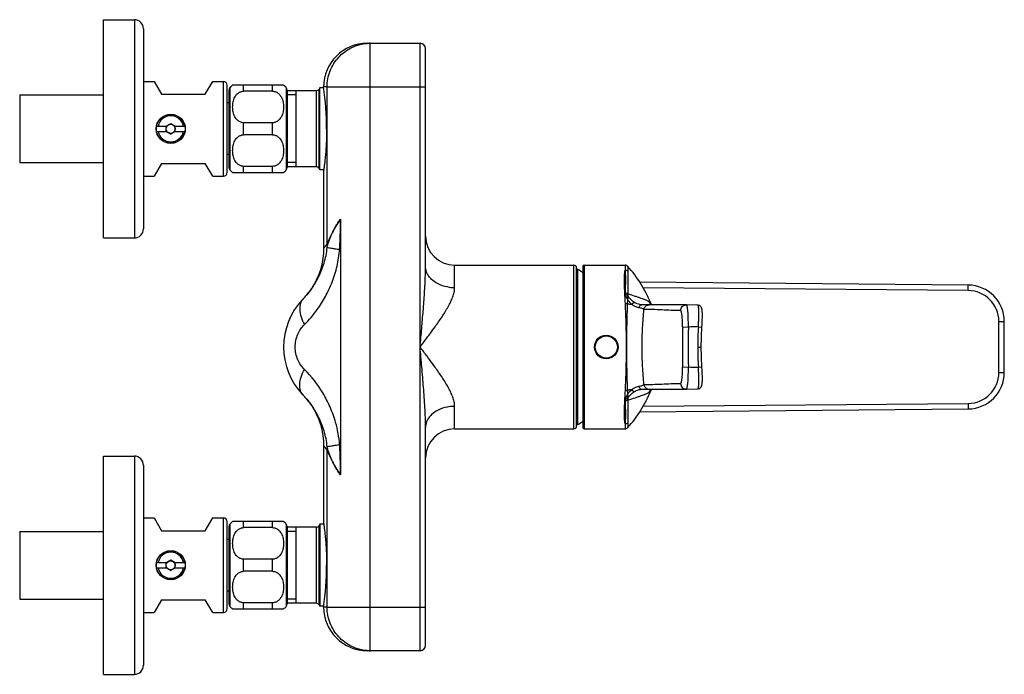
# Model space of a CAD drawing. Header units: millimetres. Extents: x -97 to 452, y -68 to 315.
# Tile 15 of 16: x 182 to 452, y -68 to 112. Entities that reach past the tile are written whole.
import ezdxf

# ---------------------------------------------------------------- set-up
doc = ezdxf.new("R2010")
doc.units = ezdxf.units.MM
doc.header["$LTSCALE"] = 23.1
doc.layers.get('0').update_dxf_attribs({"linetype": 'CONTINUOUS'})
doc.layers.add('ACHSEN', color=7, linetype='CONTINUOUS')
doc.layers.add('FLAECHEN', color=7, linetype='CONTINUOUS')

msp = doc.modelspace()

# ---------------------------------------------------------------- linework, layer by layer
at = {"color": 7, "linetype": 'CONTINUOUS'}
for p, q in [((204.58, 111.96), (213.08, 111.96)), ((215.58, 109.46), (215.58, 54.46)), ((277.08, 105.46), (291.58, 105.46)), ((293.08, 44.08), (293.08, 103.96)), ((215.58, 94.96), (218.56, 94.96)), ((218.56, 94.96), (220.58, 91.46)), ((232.58, 91.46), (234.6, 94.96)), ((234.6, 94.96), (237.58, 94.96)), ((238.58, 69.96), (238.58, 93.96)), ((239.08, 92.61), (239.08, 71.32)), ((254.08, 93.96), (240.08, 93.96)), ((251.08, 92.29), (243.08, 92.29)), ((255.08, 92.61), (255.08, 71.32)), ((257.58, 71.49), (257.58, 92.44)), ((181.58, 91.28), (181.58, 72.65)), ((220.58, 91.46), (232.58, 91.46)), ((239.08, 89.06), (238.58, 89.06)), ((219.2, 82.71), (221.88, 82.71)), ((219.2, 81.21), (221.88, 81.21)), ((221.83, 82.69), (223.08, 83.41)), ((221.83, 81.24), (221.83, 82.69)), ((221.83, 81.24), (223.08, 80.52)), ((223.08, 83.41), (224.33, 82.69)), ((224.33, 81.24), (223.08, 80.52)), ((224.28, 82.71), (226.96, 82.71)), ((224.28, 81.21), (226.96, 81.21)), ((224.33, 81.24), (224.33, 82.69)), ((251.08, 83.63), (243.08, 83.63)), ((251.08, 80.29), (243.08, 80.29)), ((239.08, 74.86), (238.58, 74.86)), ((220.58, 72.46), (218.56, 68.96)), ((220.58, 72.46), (232.58, 72.46)), ((234.6, 68.96), (232.58, 72.46)), ((251.08, 71.63), (243.08, 71.63)), ((215.58, 68.96), (218.56, 68.96)), ((234.6, 68.96), (237.58, 68.96)), ((240.08, 69.96), (254.08, 69.96)), ((204.58, 51.96), (213.08, 51.96)), ((334.58, 0.26), (334.58, 43.66)), ((336.33, 44.16), (336.33, -0.24)), ((442.17, 38.99), (351.95, 39.78)), ((260.48, 36.35), (259.44, 35.19)), ((259.46, 35.21), (259.6, 35.36)), ((352.84, 33.57), (352.51, 33.58)), ((352.51, 33.58), (352.51, 33.58)), ((353.6, 33.56), (352.84, 33.57)), ((354.16, 33.55), (353.6, 33.56)), ((354.56, 33.55), (354.49, 33.55)), ((354.56, 33.55), (354.59, 33.55)), ((354.95, 34), (354.95, 34)), ((364.72, 33.54), (364.74, 33.54)), ((364.74, 33.54), (364.73, 33.54)), ((367.87, 33.48), (364.74, 33.54)), ((367.87, 33.48), (367.87, 33.48)), ((452.08, 14.94), (452.08, 28.99)), ((259.6, 8.57), (259.46, 8.72)), ((352.51, 10.35), (352.53, 10.35)), ((352.53, 10.35), (353.24, 10.36)), ((354.49, 10.38), (354.56, 10.38)), ((354.56, 10.38), (354.59, 10.38)), ((354.95, 9.93), (354.95, 9.93)), ((364.72, 10.39), (364.74, 10.39)), ((364.74, 10.39), (367.87, 10.45)), ((367.87, 10.45), (367.87, 10.45)), ((351.95, 4.15), (442.17, 4.94)), ((293.08, -60.04), (293.08, -0.15)), ((204.58, -8.04), (213.08, -8.04)), ((215.58, -10.54), (215.58, -65.54)), ((215.58, -25.04), (218.56, -25.04)), ((218.56, -25.04), (220.58, -28.54)), ((232.58, -28.54), (234.6, -25.04)), ((234.6, -25.04), (237.58, -25.04)), ((238.58, -50.04), (238.58, -26.04)), ((254.08, -26.04), (240.08, -26.04)), ((181.58, -28.72), (181.58, -47.35)), ((220.58, -28.54), (232.58, -28.54)), ((239.08, -27.39), (239.08, -48.68)), ((251.08, -27.71), (243.08, -27.71)), ((255.08, -27.39), (255.08, -48.68)), ((257.58, -48.51), (257.58, -27.56)), ((239.08, -30.94), (238.58, -30.94)), ((219.2, -37.29), (221.88, -37.29)), ((221.83, -37.31), (223.08, -36.59)), ((221.83, -38.76), (221.83, -37.31)), ((223.08, -36.59), (224.33, -37.31)), ((224.28, -37.29), (226.96, -37.29)), ((224.33, -38.76), (224.33, -37.31)), ((251.08, -36.37), (243.08, -36.37)), ((219.2, -38.79), (221.88, -38.79)), ((221.83, -38.76), (223.08, -39.48)), ((224.33, -38.76), (223.08, -39.48)), ((224.28, -38.79), (226.96, -38.79)), ((251.08, -39.71), (243.08, -39.71)), ((239.08, -45.14), (238.58, -45.14)), ((220.58, -47.54), (218.56, -51.04)), ((220.58, -47.54), (232.58, -47.54)), ((234.6, -51.04), (232.58, -47.54)), ((251.08, -48.37), (243.08, -48.37)), ((215.58, -51.04), (218.56, -51.04)), ((234.6, -51.04), (237.58, -51.04)), ((240.08, -50.04), (254.08, -50.04)), ((291.58, -61.54), (277.08, -61.54)), ((204.58, -68.04), (213.08, -68.04))]:
    msp.add_line(p, q, dxfattribs=at)
at = {"color": 9, "linetype": 'CONTINUOUS'}
for p, q in [((213.08, 111.96), (213.08, 51.96)), ((277.9, -61.54), (277.9, 105.46)), ((291.58, -61.54), (291.58, 105.46)), ((237.58, 68.96), (237.58, 94.96)), ((239.33, 93.27), (239.33, 70.66)), ((243.08, 92.29), (243.08, 93.96)), ((251.08, 92.29), (251.08, 93.96)), ((254.83, 93.27), (254.83, 70.66)), ((263.12, 71.49), (263.12, 92.44)), ((263.81, 71.09), (263.81, 92.84)), ((266.04, 50.3), (266.04, 93.46)), ((266.04, 93.46), (293.08, 93.46)), ((243.08, 80.29), (243.08, 83.63)), ((251.08, 80.29), (251.08, 83.63)), ((243.08, 69.96), (243.08, 71.63)), ((251.08, 69.96), (251.08, 71.63)), ((269.71, 57.07), (269.71, -13.14)), ((301.08, 38.28), (301.08, 44.46)), ((333.78, -0.54), (333.78, 44.46)), ((334.88, 0.64), (334.88, 43.29)), ((336.63, 44.46), (336.63, -0.54)), ((347.89, 44.46), (347.89, 43.1)), ((348.63, 44.13), (348.63, 42.79)), ((442.16, 37.49), (352.87, 38.27)), ((442.16, 37.49), (442.17, 38.99)), ((348.59, 33.84), (348.63, 34.94)), ((354.95, 34.01), (354.95, 34)), ((354.95, 34.01), (354.95, 34)), ((363.67, 27.47), (365.29, 27.46)), ((368.04, 27.47), (369.01, 27.4)), ((450.58, 28.99), (452.08, 28.99)), ((450.58, 14.94), (450.58, 28.99)), ((294.24, 25.5), (294.34, 25.64)), ((367.86, 21.96), (368.83, 21.96)), ((294.29, 18.36), (294.24, 18.43)), ((363.67, 16.45), (365.29, 16.47)), ((368.04, 16.46), (369.01, 16.53)), ((450.58, 14.94), (452.08, 14.94)), ((348.63, 8.99), (348.59, 10.09)), ((354.95, 9.92), (354.95, 9.93)), ((354.95, 9.92), (354.95, 9.93)), ((301.08, -0.54), (301.08, 5.65)), ((352.87, 5.66), (442.16, 6.44)), ((442.16, 6.44), (442.17, 4.94)), ((347.89, 0.82), (347.89, -0.54)), ((348.63, 1.13), (348.63, -0.21)), ((213.08, -8.04), (213.08, -68.04)), ((266.04, -49.54), (266.04, -6.37)), ((237.58, -51.04), (237.58, -25.04)), ((239.33, -26.73), (239.33, -49.34)), ((243.08, -27.71), (243.08, -26.04)), ((251.08, -27.71), (251.08, -26.04)), ((254.83, -26.73), (254.83, -49.34)), ((263.12, -48.51), (263.12, -27.56)), ((263.81, -48.91), (263.81, -27.16)), ((243.08, -39.71), (243.08, -36.37)), ((251.08, -39.71), (251.08, -36.37)), ((243.08, -50.04), (243.08, -48.37)), ((251.08, -50.04), (251.08, -48.37)), ((266.04, -49.54), (293.08, -49.54))]:
    msp.add_line(p, q, dxfattribs=at)
at = {"color": 2, "linetype": 'CONTINUOUS'}
for p, q in [((181.58, 91.28), (204.58, 91.28)), ((257.58, 91.28), (255.08, 91.28)), ((181.58, 72.65), (204.58, 72.65)), ((257.58, 72.65), (255.08, 72.65)), ((181.58, -28.72), (204.58, -28.72)), ((257.58, -28.72), (255.08, -28.72)), ((181.58, -47.35), (204.58, -47.35)), ((257.58, -47.35), (255.08, -47.35))]:
    msp.add_line(p, q, dxfattribs=at)
at = {"color": 7, "linetype": 'CONTINUOUS'}
for points in [[(265.08, 49.11), (265.04, 47.86), (264.88, 46.29), (264.6, 44.74), (264.2, 43.22), (263.67, 41.74), (263.04, 40.3), (262.29, 38.92), (261.43, 37.6), (260.48, 36.35)], [(354.49, 33.55), (354.35, 33.55), (354.16, 33.55)], [(364.72, 33.54), (363.24, 33.54), (361.61, 33.54), (359.88, 33.55), (358.11, 33.55), (356.35, 33.55), (354.56, 33.55)], [(355.51, 33.55), (355.4, 33.59), (355.23, 33.68), (355.09, 33.79), (354.98, 33.93), (354.95, 34)], [(369.01, 27.4), (369.03, 27.64), (369.05, 28.05), (369.07, 28.44), (369.09, 28.82), (369.11, 29.19), (369.12, 29.54), (369.13, 29.87), (369.13, 30.19), (369.14, 30.49), (369.14, 30.77), (369.13, 31.03), (369.13, 31.27), (369.12, 31.49), (369.1, 31.7), (369.09, 31.88), (369.07, 32.06), (369.04, 32.22), (369.01, 32.37), (368.98, 32.52), (368.93, 32.66), (368.87, 32.81), (368.79, 32.95), (368.69, 33.09), (368.55, 33.23), (368.39, 33.34), (368.21, 33.42), (368.02, 33.47), (367.87, 33.48)], [(368.83, 21.96), (368.83, 22.74), (368.85, 23.71), (368.88, 24.67), (368.91, 25.64), (368.96, 26.61), (369.01, 27.4)], [(369.01, 16.53), (368.96, 17.3), (368.91, 18.27), (368.88, 19.24), (368.85, 20.21), (368.84, 21.17), (368.83, 21.96)], [(367.87, 10.45), (368.02, 10.46), (368.21, 10.51), (368.39, 10.59), (368.55, 10.7), (368.68, 10.83), (368.79, 10.98), (368.87, 11.12), (368.93, 11.27), (368.98, 11.41), (369.01, 11.55), (369.04, 11.7), (369.07, 11.87), (369.09, 12.04), (369.1, 12.23), (369.12, 12.43), (369.13, 12.66), (369.13, 12.9), (369.14, 13.16), (369.14, 13.43), (369.13, 13.73), (369.13, 14.05), (369.12, 14.38), (369.11, 14.73), (369.09, 15.1), (369.07, 15.48), (369.05, 15.87), (369.03, 16.27), (369.01, 16.53)], [(259.46, 8.72), (260.48, 7.58), (261.44, 6.33), (262.29, 5.01), (263.04, 3.63), (263.67, 2.19), (264.2, 0.7), (264.6, -0.82), (264.88, -2.36), (265.04, -3.93), (265.08, -5.18)], [(353.24, 10.36), (353.9, 10.37), (354.15, 10.38), (354.35, 10.38), (354.49, 10.38)], [(354.56, 10.38), (356.34, 10.38), (358.11, 10.38), (359.88, 10.38)], [(354.95, 9.93), (354.98, 10), (355.09, 10.14), (355.23, 10.25), (355.39, 10.34), (355.51, 10.38)], [(359.88, 10.38), (363.24, 10.39), (364.72, 10.39)]]:
    msp.add_lwpolyline(points, dxfattribs=at)
for centre, radius in [((223.08, 81.96), 4), ((223.08, 81.96), 3.95), ((223.08, 81.96), 1.25), ((342.73, 21.96), 3.15), ((223.08, -38.04), 4), ((223.08, -38.04), 3.95), ((223.08, -38.04), 1.25)]:
    msp.add_circle(centre, radius, dxfattribs=at)
at = {"color": 9, "linetype": 'CONTINUOUS'}
msp.add_circle((342.73, 21.96), 3.06, dxfattribs=at)
at = {"color": 7, "linetype": 'CONTINUOUS'}
for centre, radius, start, end in [((213.08, 109.46), 2.5, 0, 90), ((277.08, 93.46), 12, 90, 180), ((291.58, 103.96), 1.5, 0, 90), ((237.58, 93.96), 1, 0, 90), ((240.08, 92.61), 1, 138.5904, 180), ((243.08, 89.96), 5, 126.8699, 138.5904), ((251.08, 89.96), 5, 41.4096, 53.1301), ((254.08, 92.61), 1, 0, 41.4096), ((263.12, 93.24), 0.8, 270, 330), ((240.08, 71.32), 1, 180, 221.4096), ((243.08, 73.96), 5, 221.4096, 233.1301), ((251.08, 73.96), 5, 306.8699, 318.5904), ((254.08, 71.32), 1, 318.5904, 360), ((263.12, 70.69), 0.8, 30, 90), ((237.58, 69.96), 1, 270, 360), ((213.08, 54.46), 2.5, 270, 360), ((301.08, 52.46), 8, 180, 270), ((333.78, 43.66), 0.8, 0, 90), ((334.78, 43.12), 0.2, 59.7054, 180), ((336.63, 44.16), 0.3, 90, 180), ((347.89, 43.46), 1, 42.0437, 90), ((442.08, 28.99), 10, 0, 89.5), ((273.08, 21.96), 19, 135.8132, 224.1868), ((442.08, 14.94), 10, 270.5, 360), ((333.78, 0.26), 0.8, 270, 360), ((334.78, 0.81), 0.2, 180, 300.2946), ((301.08, -8.54), 8, 90, 180), ((336.63, -0.24), 0.3, 180, 270), ((347.89, 0.46), 1, 270, 317.9563), ((213.08, -10.54), 2.5, 0, 90), ((237.58, -26.04), 1, 0, 90), ((240.08, -27.39), 1, 138.5904, 180), ((243.08, -30.04), 5, 126.8699, 138.5904), ((251.08, -30.04), 5, 41.4096, 53.1301), ((254.08, -27.39), 1, 0, 41.4096), ((263.12, -26.76), 0.8, 270, 330), ((240.08, -48.68), 1, 180, 221.4096), ((254.08, -48.68), 1, 318.5904, 360), ((263.12, -49.31), 0.8, 30, 90), ((237.58, -50.04), 1, 270, 360), ((243.08, -46.04), 5, 221.4096, 233.1301), ((251.08, -46.04), 5, 306.8699, 318.5904), ((277.08, -49.54), 12, 180, 270), ((291.58, -60.04), 1.5, 270, 360), ((213.08, -65.54), 2.5, 270, 360)]:
    msp.add_arc(centre, radius, start, end, dxfattribs=at)
at = {"color": 9, "linetype": 'CONTINUOUS'}
for centre, radius, start, end in [((277.9, 93.73), 11.73, 93.0656, 93.9923), ((277.9, 93.78), 11.69, 90.0022, 93.0671), ((223.08, 81.96), 3.58, 12.1005, 167.8995), ((223.08, 81.96), 3.58, 192.1005, 347.8995), ((246.24, 49.85), 19.81, 358.5297, 1.2925), ((301.08, 49.26), 10.97, 262.6729, 270.0035), ((261.48, 33.25), 2.82, 135.8129, 136.293), ((349.77, 36.78), 1.85, 178.5842, 193.6165), ((350.49, 36.47), 1.86, 175.9875, 187.8325), ((442.08, 28.99), 8.5, 0, 89.5), ((348.2, 28.26), 5.59, 85.9673, 92.2245), ((350.04, 41.1), 7.4, 258.69, 267.2396), ((352.52, 32.92), 0.657, 89.0801, 100.9167), ((352.58, 36.75), 3.17, 267.2978, 268.6927), ((355.92, 35.15), 1.66, 201.5517, 235.6242), ((355.94, 35.18), 1.7, 235.5778, 254.4546), ((167.29, 119.63), 158.04, 323.5056, 324.3374), ((951, 21.96), 587.36, 179.46252, 180.53748), ((979.05, 21.96), 613.79, 179.48714, 180.51287), ((368.4, -630.69), 658.16, 90.03093, 90.27072), ((451.26, 21.96), 83.4, 176.2163, 179.9985), ((63.68, 196.44), 287.01, 323.0596, 323.445), ((-280.33, 455.26), 717.51, 322.85156, 323.05036), ((451.26, 21.97), 83.4, 180.0015, 183.7837), ((176.85, -68.73), 146.21, 35.627, 36.5572), ((368.4, 674.77), 658.31, 269.72934, 269.96907), ((442.08, 14.94), 8.5, 270.5, 360), ((261.48, 10.68), 2.82, 223.7078, 224.1868), ((348.2, 15.67), 5.59, 267.7781, 274.0312), ((350.04, 2.83), 7.4, 92.7595, 101.31), ((352.52, 11.01), 0.657, 259.0851, 270.9161), ((355.92, 8.78), 1.66, 124.3759, 158.4485), ((355.94, 8.75), 1.7, 105.5477, 124.4223), ((301.08, -5.33), 10.97, 89.9966, 97.3272), ((349.77, 7.15), 1.86, 166.3613, 181.4), ((350.48, 7.46), 1.85, 172.119, 184.0308), ((246.24, -5.92), 19.81, 358.7075, 1.4702), ((223.08, -38.04), 3.58, 12.1005, 167.8995), ((223.08, -38.04), 3.58, 192.1005, 347.8995), ((277.9, -49.8), 11.73, 266.0077, 266.9344), ((277.9, -49.85), 11.69, 266.9329, 269.9978)]:
    msp.add_arc(centre, radius, start, end, dxfattribs=at)
for points, knots in [([(266.04, 93.46), (266.04, 94.21), (266.18, 95.72), (266.8, 97.89), (267.81, 99.91), (269.18, 101.7), (270.85, 103.2), (272.77, 104.36), (274.87, 105.14), (276.34, 105.38), (277.08, 105.44)], [0, 0, 0, 0, 0.125697, 0.251299, 0.376704, 0.501858, 0.62673, 0.751337, 0.875711, 1, 1, 1, 1]), ([(266.04, 49.34), (266.1, 49.65), (266.26, 50.28), (266.68, 51.54), (267.37, 53.18), (268.21, 54.81), (269.02, 56.11), (269.48, 56.75), (269.72, 57.07)], [0, 0, 0, 0, 0.110664, 0.222901, 0.465672, 0.726904, 0.862199, 1, 1, 1, 1]), ([(269.72, 57.07), (269.26, 56.47), (268.44, 55.27), (267.2, 53.01), (266.45, 51.34), (266.04, 50.3)], [0, 0, 0, 0, 0.29002, 0.564865, 1, 1, 1, 1]), ([(269.48, 48.81), (269.53, 49.49), (269.6, 50.87), (269.67, 52.93), (269.7, 55), (269.72, 56.38), (269.71, 57.07)], [0, 0, 0, 0, 0.249775, 0.499784, 0.749874, 1, 1, 1, 1]), ([(259.6, 35.36), (260.41, 36.2), (261.93, 38.08), (263.85, 41.32), (265.37, 45.1), (265.93, 47.88), (266.04, 49.34)], [0, 0, 0, 0, 0.223308, 0.461488, 0.718734, 1, 1, 1, 1]), ([(259.81, 28.13), (261.09, 29.39), (263.18, 31.86), (265.66, 35.84), (267.52, 39.84), (268.88, 44.19), (269.36, 47.25), (269.48, 48.81)], [0, 0, 0, 0, 0.231832, 0.414019, 0.603221, 0.799012, 1, 1, 1, 1]), ([(266.04, 50.3), (265.97, 50.21), (265.83, 50.04), (265.63, 49.81), (265.47, 49.6), (265.35, 49.45), (265.27, 49.35), (265.22, 49.29), (265.18, 49.24), (265.15, 49.19), (265.12, 49.16), (265.1, 49.14), (265.09, 49.12), (265.09, 49.12), (265.08, 49.12), (265.08, 49.11), (265.08, 49.11)], [0, 0, 0, 0, 0.227491, 0.427897, 0.599936, 0.742465, 0.802336, 0.854468, 0.898754, 0.935102, 0.963452, 0.983747, 0.990858, 0.995937, 0.998984, 1, 1, 1, 1]), ([(266.04, 49.34), (266.18, 49.31), (266.57, 49.24), (267.3, 49.12), (268.3, 48.97), (269.06, 48.86), (269.48, 48.81)], [0, 0, 0, 0, 0.12629, 0.339424, 0.633436, 1, 1, 1, 1]), ([(291.82, 24.66), (291.96, 26.28), (292.24, 29.52), (292.63, 34.38), (292.9, 38.43), (293.05, 41.66), (293.08, 43.28), (293.08, 44.08)], [0, 0, 0, 0, 0.250841, 0.501395, 0.751342, 0.875906, 1, 1, 1, 1]), ([(299.68, 38.37), (298.79, 38.49), (297.09, 38.92), (295.24, 40.01), (294.14, 41.15), (293.54, 42.07), (293.17, 43.06), (293.08, 43.75), (293.08, 44.08)], [0, 0, 0, 0, 0.284571, 0.547108, 0.668456, 0.783279, 0.893066, 1, 1, 1, 1]), ([(347.98, 33.85), (347.94, 34.85), (347.84, 36.71), (347.75, 38.94), (347.72, 40.51), (347.73, 41.49), (347.78, 42.35), (347.85, 42.87), (347.89, 43.1)], [0, 0, 0, 0, 0.32359, 0.602911, 0.723475, 0.830193, 0.92246, 1, 1, 1, 1]), ([(347.89, 43.1), (347.93, 42.73), (347.98, 41.87), (347.99, 40.44), (347.96, 38.72), (347.93, 37.48), (347.92, 36.82)], [0, 0, 0, 0, 0.180294, 0.409627, 0.68393, 1, 1, 1, 1]), ([(348.63, 42.79), (348.54, 42.89), (348.31, 43.05), (348.03, 43.1), (347.89, 43.1)], [0, 0, 0, 0, 0.495471, 1, 1, 1, 1]), ([(348.63, 42.79), (348.63, 42.42), (348.64, 41.58), (348.64, 40.17), (348.64, 38.48), (348.64, 37.26), (348.63, 36.6)], [0, 0, 0, 0, 0.179781, 0.409024, 0.683614, 1, 1, 1, 1]), ([(295.69, 27.49), (296.35, 28.41), (297.6, 30.21), (299.03, 32.52), (299.99, 34.36), (300.57, 35.69), (300.97, 36.99), (301.08, 37.86), (301.08, 38.28)], [0, 0, 0, 0, 0.276211, 0.54078, 0.666359, 0.785692, 0.89726, 1, 1, 1, 1]), ([(259.44, 35.19), (259.28, 35.02), (258.98, 34.62), (258.69, 33.92), (258.53, 33.11), (258.51, 31.87), (258.87, 30.15), (259.45, 28.81), (259.81, 28.13)], [0, 0, 0, 0, 0.095282, 0.195433, 0.303494, 0.421568, 0.690133, 1, 1, 1, 1]), ([(348.63, 36.6), (348.59, 36.64), (348.37, 36.77), (348.11, 36.82), (347.92, 36.82)], [0, 0, 0, 0, 0.231336, 1, 1, 1, 1]), ([(348.65, 36.22), (348.55, 36.27), (348.33, 36.34), (348.09, 36.35), (347.97, 36.34)], [0, 0, 0, 0, 0.469997, 1, 1, 1, 1]), ([(347.97, 36.34), (348.03, 36.1), (348.23, 35.62), (348.49, 35.17), (348.63, 34.94)], [0, 0, 0, 0, 0.480869, 1, 1, 1, 1]), ([(348.63, 36.6), (349.3, 36.41), (350.24, 36.11), (351.44, 35.71), (352.41, 35.38), (353.25, 35.07), (353.96, 34.76), (354.25, 34.62), (354.37, 34.54)], [0, 0, 0, 0, 0.338339, 0.4871, 0.620733, 0.841434, 0.928414, 1, 1, 1, 1]), ([(348.63, 34.94), (348.63, 35.17), (348.64, 35.59), (348.64, 36.02), (348.65, 36.22)], [0, 0, 0, 0, 0.529749, 1, 1, 1, 1]), ([(350.47, 34.22), (350.27, 34.34), (349.88, 34.6), (349.36, 35.07), (348.99, 35.52), (348.76, 35.91), (348.68, 36.12), (348.65, 36.22)], [0, 0, 0, 0, 0.251365, 0.506543, 0.760508, 0.883779, 1, 1, 1, 1]), ([(348.28, 21.96), (348.28, 24.03), (348.23, 27.99), (348.07, 31.95), (347.98, 33.85)], [0, 0, 0, 0, 0.520055, 1, 1, 1, 1]), ([(348.37, 21.96), (348.37, 24.03), (348.41, 27.99), (348.53, 31.95), (348.59, 33.84)], [0, 0, 0, 0, 0.521101, 1, 1, 1, 1]), ([(349.69, 33.71), (349.59, 33.79), (349.19, 34.16), (348.84, 34.59), (348.63, 34.94)], [0, 0, 0, 0, 0.248364, 1, 1, 1, 1]), ([(349.69, 33.71), (349.75, 33.78), (349.88, 33.92), (350.08, 34.08), (350.28, 34.19), (350.41, 34.22), (350.47, 34.22)], [0, 0, 0, 0, 0.314307, 0.58862, 0.816587, 1, 1, 1, 1]), ([(351.64, 32.76), (351.3, 32.81), (350.59, 33.04), (349.98, 33.46), (349.69, 33.71)], [0, 0, 0, 0, 0.47462, 1, 1, 1, 1]), ([(352.43, 33.58), (352.28, 33.59), (351.59, 33.67), (350.93, 33.94), (350.47, 34.22)], [0, 0, 0, 0, 0.225514, 1, 1, 1, 1]), ([(351.64, 32.76), (351.67, 32.86), (351.76, 33.06), (351.94, 33.31), (352.15, 33.48), (352.32, 33.55), (352.4, 33.57)], [0, 0, 0, 0, 0.28635, 0.548281, 0.784287, 1, 1, 1, 1]), ([(353.09, 32.29), (353.08, 32.32), (353.02, 32.36), (352.87, 32.45), (352.6, 32.56), (352.16, 32.67), (351.83, 32.73), (351.64, 32.76)], [0, 0, 0, 0, 0.056993, 0.131465, 0.338243, 0.626769, 1, 1, 1, 1]), ([(353.09, 32.29), (353.12, 32.47), (353.24, 32.8), (353.58, 33.22), (354.04, 33.49), (354.39, 33.55), (354.56, 33.55)], [0, 0, 0, 0, 0.250981, 0.501275, 0.750834, 1, 1, 1, 1]), ([(354.37, 34.54), (354.51, 34.47), (354.69, 34.34), (354.87, 34.15), (354.93, 34.05), (354.95, 34.01)], [0, 0, 0, 0, 0.582459, 0.812892, 1, 1, 1, 1]), ([(363.14, 31.98), (363.14, 32.18), (363.23, 32.59), (363.58, 33.11), (364.1, 33.46), (364.51, 33.54), (364.72, 33.54)], [0, 0, 0, 0, 0.251088, 0.501506, 0.751039, 1, 1, 1, 1]), ([(365.29, 27.46), (365.29, 27.85), (365.29, 28.63), (365.26, 29.75), (365.22, 30.79), (365.17, 31.58), (365.11, 32.14), (365.07, 32.49), (365.02, 32.8), (364.98, 33.06), (364.92, 33.26), (364.88, 33.39), (364.83, 33.47), (364.8, 33.51), (364.77, 33.54), (364.74, 33.54)], [0, 0, 0, 0, 0.191703, 0.376238, 0.546615, 0.696414, 0.761781, 0.819965, 0.870446, 0.912787, 0.946675, 0.972024, 0.981589, 0.989228, 1, 1, 1, 1]), ([(368.04, 27.47), (368.06, 27.86), (368.1, 28.62), (368.14, 29.73), (368.16, 30.76), (368.17, 31.54), (368.15, 32.09), (368.13, 32.45), (368.11, 32.75), (368.08, 33.01), (368.05, 33.18), (368.01, 33.3), (367.98, 33.39), (367.93, 33.48), (367.87, 33.48)], [0, 0, 0, 0, 0.192369, 0.377484, 0.548352, 0.698435, 0.763833, 0.821957, 0.872265, 0.914342, 0.947895, 0.961465, 0.972927, 1, 1, 1, 1]), ([(352.56, 21.96), (352.56, 23.74), (352.65, 27.19), (352.93, 30.63), (353.09, 32.29)], [0, 0, 0, 0, 0.513965, 1, 1, 1, 1]), ([(363.14, 31.98), (361.42, 32), (358.87, 32.11), (355.53, 32.26), (353.89, 32.3), (353.09, 32.29)], [0, 0, 0, 0, 0.512049, 0.761577, 1, 1, 1, 1]), ([(363.67, 27.47), (363.68, 28.05), (363.67, 28.88), (363.61, 29.94), (363.56, 30.52), (363.5, 30.94), (363.46, 31.2), (363.42, 31.43), (363.37, 31.62), (363.31, 31.77), (363.26, 31.89), (363.19, 31.97), (363.14, 31.98)], [0, 0, 0, 0, 0.372722, 0.541766, 0.690684, 0.755815, 0.813925, 0.864529, 0.90723, 0.941782, 0.968242, 1, 1, 1, 1]), ([(259.81, 15.8), (259.44, 16.17), (258.74, 17.01), (257.92, 18.47), (257.39, 20.16), (257.2, 21.96), (257.39, 23.77), (257.92, 25.45), (258.74, 26.92), (259.44, 27.76), (259.81, 28.13)], [0, 0, 0, 0, 0.1152, 0.237468, 0.366535, 0.5, 0.633465, 0.762532, 0.8848, 1, 1, 1, 1]), ([(293.08, -0.15), (293.08, 0.76), (293.04, 2.6), (292.86, 6.28), (292.53, 10.89), (292.07, 16.43), (291.74, 20.12), (291.58, 21.96)], [0, 0, 0, 0, 0.12407, 0.248651, 0.498643, 0.749207, 1, 1, 1, 1]), ([(294.24, 18.43), (294.02, 18.73), (293.14, 19.91), (292.25, 21.08), (291.58, 21.96)], [0, 0, 0, 0, 0.249108, 1, 1, 1, 1]), ([(347.98, 10.08), (348.07, 11.98), (348.23, 15.94), (348.28, 19.9), (348.28, 21.96)], [0, 0, 0, 0, 0.480095, 1, 1, 1, 1]), ([(348.59, 10.09), (348.53, 11.98), (348.41, 15.94), (348.37, 19.9), (348.37, 21.96)], [0, 0, 0, 0, 0.479055, 1, 1, 1, 1]), ([(353.09, 11.64), (352.93, 13.3), (352.65, 16.74), (352.56, 20.19), (352.56, 21.96)], [0, 0, 0, 0, 0.486035, 1, 1, 1, 1]), ([(301.08, 5.65), (301.08, 6.07), (300.97, 6.94), (300.57, 8.24), (299.99, 9.57), (299.04, 11.41), (297.6, 13.72), (296.35, 15.52), (295.69, 16.44)], [0, 0, 0, 0, 0.102693, 0.214235, 0.333573, 0.459161, 0.723753, 1, 1, 1, 1]), ([(363.14, 11.95), (363.19, 11.95), (363.26, 12.04), (363.31, 12.16), (363.37, 12.31), (363.42, 12.5), (363.46, 12.73), (363.5, 12.99), (363.56, 13.41), (363.61, 13.99), (363.67, 15.05), (363.68, 15.88), (363.67, 16.45)], [0, 0, 0, 0, 0.031758, 0.058217, 0.092768, 0.135469, 0.186072, 0.244182, 0.309312, 0.458229, 0.627272, 1, 1, 1, 1]), ([(364.85, 10.5), (364.87, 10.54), (364.91, 10.63), (364.98, 10.88), (365.05, 11.29), (365.13, 11.89), (365.19, 12.63), (365.24, 13.49), (365.28, 14.78), (365.29, 15.78), (365.29, 16.47)], [0, 0, 0, 0, 0.021682, 0.050159, 0.127313, 0.229847, 0.354935, 0.498932, 0.657597, 1, 1, 1, 1]), ([(367.87, 10.45), (367.93, 10.45), (367.98, 10.54), (368.01, 10.63), (368.05, 10.75), (368.08, 10.92), (368.11, 11.18), (368.13, 11.48), (368.15, 11.83), (368.17, 12.39), (368.16, 13.17), (368.14, 14.2), (368.1, 15.31), (368.06, 16.07), (368.04, 16.46)], [0, 0, 0, 0, 0.027068, 0.038526, 0.05209, 0.085634, 0.127701, 0.178, 0.236118, 0.301511, 0.451587, 0.622461, 0.807612, 1, 1, 1, 1]), ([(259.44, 8.74), (259.28, 8.91), (258.98, 9.31), (258.69, 10.01), (258.53, 10.82), (258.51, 12.06), (258.87, 13.78), (259.45, 15.12), (259.81, 15.8)], [0, 0, 0, 0, 0.095281, 0.195432, 0.303493, 0.421566, 0.690132, 1, 1, 1, 1]), ([(269.48, -4.88), (269.32, -2.81), (268.67, 0.73), (266.95, 5.46), (264.34, 10.53), (261.76, 13.88), (259.81, 15.8)], [0, 0, 0, 0, 0.266933, 0.460768, 0.6478, 1, 1, 1, 1]), ([(349.69, 10.22), (349.98, 10.47), (350.59, 10.89), (351.3, 11.12), (351.64, 11.17)], [0, 0, 0, 0, 0.525371, 1, 1, 1, 1]), ([(351.64, 11.17), (351.83, 11.2), (352.16, 11.26), (352.6, 11.37), (352.87, 11.48), (353.02, 11.57), (353.08, 11.61), (353.09, 11.64)], [0, 0, 0, 0, 0.373228, 0.661753, 0.868531, 0.943004, 1, 1, 1, 1]), ([(351.64, 11.17), (351.67, 11.07), (351.76, 10.87), (351.94, 10.62), (352.15, 10.45), (352.32, 10.38), (352.4, 10.36)], [0, 0, 0, 0, 0.286332, 0.548252, 0.784261, 1, 1, 1, 1]), ([(353.09, 11.64), (353.89, 11.63), (355.53, 11.67), (358.87, 11.82), (361.42, 11.93), (363.14, 11.95)], [0, 0, 0, 0, 0.238423, 0.48795, 1, 1, 1, 1]), ([(353.09, 11.64), (353.12, 11.46), (353.24, 11.13), (353.58, 10.71), (354.04, 10.44), (354.39, 10.38), (354.56, 10.38)], [0, 0, 0, 0, 0.250981, 0.501275, 0.750834, 1, 1, 1, 1]), ([(363.14, 11.95), (363.14, 11.75), (363.23, 11.34), (363.58, 10.82), (364.1, 10.47), (364.51, 10.39), (364.72, 10.39)], [0, 0, 0, 0, 0.251088, 0.501506, 0.751039, 1, 1, 1, 1]), ([(266.04, -5.41), (265.93, -3.95), (265.37, -1.17), (263.85, 2.61), (261.93, 5.85), (260.41, 7.73), (259.6, 8.57)], [0, 0, 0, 0, 0.281271, 0.538516, 0.776694, 1, 1, 1, 1]), ([(347.89, 0.82), (347.85, 1.06), (347.78, 1.58), (347.73, 2.43), (347.72, 3.42), (347.75, 4.99), (347.84, 7.22), (347.94, 9.08), (347.98, 10.08)], [0, 0, 0, 0, 0.077508, 0.169752, 0.276453, 0.39701, 0.676346, 1, 1, 1, 1]), ([(348.63, 8.99), (348.49, 8.76), (348.23, 8.31), (348.03, 7.83), (347.97, 7.59)], [0, 0, 0, 0, 0.519111, 1, 1, 1, 1]), ([(348.63, 8.99), (348.7, 9.11), (349, 9.56), (349.38, 9.96), (349.69, 10.22)], [0, 0, 0, 0, 0.251052, 1, 1, 1, 1]), ([(354.37, 9.39), (354.25, 9.31), (353.96, 9.17), (353.25, 8.86), (352.41, 8.55), (351.44, 8.22), (350.24, 7.81), (349.3, 7.52), (348.63, 7.33)], [0, 0, 0, 0, 0.071586, 0.158571, 0.379285, 0.512918, 0.661675, 1, 1, 1, 1]), ([(348.65, 7.71), (348.64, 7.91), (348.64, 8.34), (348.63, 8.76), (348.63, 8.99)], [0, 0, 0, 0, 0.470254, 1, 1, 1, 1]), ([(348.65, 7.71), (348.68, 7.81), (348.76, 8.02), (348.99, 8.41), (349.36, 8.86), (349.88, 9.33), (350.27, 9.59), (350.47, 9.71)], [0, 0, 0, 0, 0.116258, 0.239541, 0.493494, 0.748645, 1, 1, 1, 1]), ([(349.69, 10.22), (349.75, 10.15), (349.88, 10.01), (350.08, 9.85), (350.28, 9.74), (350.41, 9.71), (350.47, 9.71)], [0, 0, 0, 0, 0.314335, 0.588667, 0.81663, 1, 1, 1, 1]), ([(350.47, 9.71), (350.63, 9.81), (351.27, 10.15), (351.99, 10.34), (352.51, 10.35)], [0, 0, 0, 0, 0.274179, 1, 1, 1, 1]), ([(354.37, 9.39), (354.51, 9.46), (354.69, 9.59), (354.87, 9.78), (354.93, 9.87), (354.95, 9.92)], [0, 0, 0, 0, 0.582349, 0.8128, 1, 1, 1, 1]), ([(364.74, 10.39), (364.75, 10.39), (364.78, 10.4), (364.8, 10.42), (364.82, 10.44)], [0, 0, 0, 0, 0.210971, 1, 1, 1, 1]), ([(364.82, 10.44), (364.82, 10.44), (364.83, 10.46), (364.85, 10.48), (364.85, 10.5)], [0, 0, 0, 0, 0.223967, 1, 1, 1, 1]), ([(299.68, 5.56), (298.79, 5.44), (297.09, 5.01), (295.24, 3.92), (294.14, 2.78), (293.54, 1.86), (293.17, 0.87), (293.08, 0.18), (293.08, -0.15)], [0, 0, 0, 0, 0.284571, 0.547109, 0.668457, 0.78328, 0.893066, 1, 1, 1, 1]), ([(347.92, 7.11), (347.93, 6.44), (347.96, 5.21), (347.99, 3.49), (347.98, 2.06), (347.93, 1.2), (347.89, 0.82)], [0, 0, 0, 0, 0.316072, 0.590378, 0.819714, 1, 1, 1, 1]), ([(348.63, 7.33), (348.59, 7.29), (348.37, 7.16), (348.11, 7.11), (347.92, 7.11)], [0, 0, 0, 0, 0.231336, 1, 1, 1, 1]), ([(348.65, 7.71), (348.55, 7.66), (348.33, 7.59), (348.09, 7.58), (347.97, 7.59)], [0, 0, 0, 0, 0.469984, 1, 1, 1, 1]), ([(348.63, 7.33), (348.64, 6.67), (348.64, 5.45), (348.64, 3.76), (348.64, 2.35), (348.63, 1.51), (348.63, 1.13)], [0, 0, 0, 0, 0.316386, 0.590977, 0.820221, 1, 1, 1, 1]), ([(347.89, 0.82), (348.03, 0.82), (348.31, 0.88), (348.54, 1.04), (348.63, 1.13)], [0, 0, 0, 0, 0.504525, 1, 1, 1, 1]), ([(265.08, -5.18), (265.08, -5.18), (265.09, -5.19), (265.09, -5.19), (265.1, -5.21), (265.12, -5.23), (265.15, -5.26), (265.18, -5.31), (265.22, -5.36), (265.27, -5.42), (265.35, -5.53), (265.47, -5.67), (265.63, -5.88), (265.83, -6.11), (265.97, -6.28), (266.04, -6.37)], [0, 0, 0, 0, 0.004071, 0.009155, 0.016267, 0.036554, 0.064902, 0.101259, 0.145543, 0.197665, 0.257537, 0.400069, 0.572106, 0.772513, 1, 1, 1, 1]), ([(266.04, -5.41), (266.18, -5.38), (266.57, -5.31), (267.3, -5.19), (268.3, -5.04), (269.06, -4.93), (269.48, -4.88)], [0, 0, 0, 0, 0.126289, 0.339422, 0.633435, 1, 1, 1, 1]), ([(269.71, -13.14), (269.72, -12.45), (269.7, -11.07), (269.67, -9), (269.6, -6.94), (269.53, -5.56), (269.48, -4.88)], [0, 0, 0, 0, 0.250125, 0.500216, 0.750225, 1, 1, 1, 1]), ([(269.72, -13.14), (269.47, -12.82), (269.02, -12.18), (268.21, -10.88), (267.37, -9.25), (266.68, -7.61), (266.26, -6.35), (266.1, -5.72), (266.04, -5.41)], [0, 0, 0, 0, 0.137801, 0.273093, 0.534325, 0.777097, 0.889338, 1, 1, 1, 1]), ([(266.04, -6.37), (266.45, -7.41), (267.2, -9.08), (268.44, -11.34), (269.26, -12.54), (269.72, -13.14)], [0, 0, 0, 0, 0.435127, 0.709975, 1, 1, 1, 1]), ([(277.08, -61.51), (276.34, -61.46), (274.87, -61.21), (272.77, -60.43), (270.85, -59.27), (269.18, -57.77), (267.81, -55.98), (266.8, -53.96), (266.18, -51.79), (266.04, -50.29), (266.04, -49.54)], [0, 0, 0, 0, 0.124289, 0.248663, 0.37327, 0.498142, 0.623296, 0.748701, 0.874303, 1, 1, 1, 1])]:
    msp.add_open_spline(points, degree=3, knots=knots, dxfattribs=at)
at = {"color": 7, "linetype": 'CONTINUOUS'}
for points, knots in [([(243.08, 83.63), (242.95, 83.63), (242.68, 83.66), (242.3, 83.76), (241.95, 83.93), (241.52, 84.21), (241.08, 84.64), (240.69, 85.25), (240.4, 85.91), (240.21, 86.58), (240.11, 87.27), (240.07, 87.96), (240.11, 88.66), (240.21, 89.35), (240.4, 90.02), (240.69, 90.68), (241.08, 91.29), (241.52, 91.72), (241.95, 92), (242.3, 92.17), (242.68, 92.27), (242.95, 92.29), (243.08, 92.29)], [0, 0, 0, 0, 0.034313, 0.068297, 0.101707, 0.134476, 0.198105, 0.259969, 0.320704, 0.380767, 0.440458, 0.499984, 0.559509, 0.619201, 0.679266, 0.740004, 0.801871, 0.865503, 0.898281, 0.931698, 0.965687, 1, 1, 1, 1]), ([(251.08, 92.29), (251.22, 92.29), (251.48, 92.27), (251.86, 92.17), (252.22, 92), (252.64, 91.72), (253.08, 91.29), (253.48, 90.68), (253.76, 90.02), (253.95, 89.35), (254.06, 88.66), (254.09, 87.96), (254.06, 87.27), (253.95, 86.58), (253.76, 85.91), (253.48, 85.25), (253.08, 84.64), (252.64, 84.21), (252.22, 83.93), (251.86, 83.76), (251.48, 83.66), (251.22, 83.63), (251.08, 83.63)], [0, 0, 0, 0, 0.034313, 0.068297, 0.101707, 0.134476, 0.198105, 0.259969, 0.320704, 0.380767, 0.440458, 0.499984, 0.559508, 0.619201, 0.679266, 0.740004, 0.801871, 0.865503, 0.898281, 0.931698, 0.965687, 1, 1, 1, 1]), ([(243.08, 71.63), (242.95, 71.63), (242.68, 71.66), (242.3, 71.76), (241.95, 71.93), (241.52, 72.21), (241.08, 72.64), (240.69, 73.25), (240.4, 73.91), (240.21, 74.58), (240.11, 75.27), (240.07, 75.96), (240.11, 76.66), (240.21, 77.35), (240.4, 78.02), (240.69, 78.68), (241.08, 79.29), (241.52, 79.72), (241.95, 80), (242.3, 80.17), (242.68, 80.27), (242.95, 80.29), (243.08, 80.29)], [0, 0, 0, 0, 0.034314, 0.068296, 0.101704, 0.134471, 0.198104, 0.259973, 0.320712, 0.380774, 0.440462, 0.499984, 0.559507, 0.619197, 0.679261, 0.740002, 0.801875, 0.865509, 0.898283, 0.931697, 0.965684, 1, 1, 1, 1]), ([(251.08, 80.29), (251.22, 80.29), (251.48, 80.27), (251.86, 80.17), (252.22, 80), (252.64, 79.72), (253.08, 79.29), (253.48, 78.68), (253.76, 78.02), (253.95, 77.35), (254.06, 76.66), (254.09, 75.96), (254.06, 75.27), (253.95, 74.58), (253.76, 73.91), (253.48, 73.25), (253.08, 72.64), (252.64, 72.21), (252.22, 71.93), (251.86, 71.76), (251.48, 71.66), (251.22, 71.63), (251.08, 71.63)], [0, 0, 0, 0, 0.034313, 0.068297, 0.101707, 0.134477, 0.198105, 0.259969, 0.320704, 0.380767, 0.440458, 0.499984, 0.559509, 0.619201, 0.679267, 0.740004, 0.801871, 0.865503, 0.898281, 0.931698, 0.965687, 1, 1, 1, 1]), ([(243.08, -36.37), (242.95, -36.37), (242.68, -36.34), (242.3, -36.24), (241.95, -36.07), (241.52, -35.79), (241.08, -35.36), (240.69, -34.75), (240.4, -34.09), (240.21, -33.42), (240.11, -32.73), (240.07, -32.04), (240.11, -31.34), (240.21, -30.65), (240.4, -29.98), (240.69, -29.32), (241.08, -28.71), (241.52, -28.28), (241.95, -28), (242.3, -27.83), (242.68, -27.73), (242.95, -27.71), (243.08, -27.71)], [0, 0, 0, 0, 0.034313, 0.068297, 0.101707, 0.134476, 0.198105, 0.259969, 0.320704, 0.380767, 0.440458, 0.499984, 0.559509, 0.619201, 0.679266, 0.740004, 0.801871, 0.865503, 0.898281, 0.931698, 0.965687, 1, 1, 1, 1]), ([(251.08, -27.71), (251.22, -27.71), (251.48, -27.73), (251.86, -27.83), (252.22, -28), (252.64, -28.28), (253.08, -28.71), (253.48, -29.32), (253.76, -29.98), (253.95, -30.65), (254.06, -31.34), (254.09, -32.04), (254.06, -32.73), (253.95, -33.42), (253.76, -34.09), (253.48, -34.75), (253.08, -35.36), (252.64, -35.79), (252.22, -36.07), (251.86, -36.24), (251.48, -36.34), (251.22, -36.37), (251.08, -36.37)], [0, 0, 0, 0, 0.034313, 0.068297, 0.101707, 0.134476, 0.198105, 0.259969, 0.320704, 0.380767, 0.440458, 0.499984, 0.559508, 0.619201, 0.679266, 0.740004, 0.801871, 0.865503, 0.898281, 0.931698, 0.965687, 1, 1, 1, 1]), ([(243.08, -48.37), (242.95, -48.37), (242.68, -48.34), (242.3, -48.24), (241.95, -48.07), (241.52, -47.79), (241.08, -47.36), (240.69, -46.75), (240.4, -46.09), (240.21, -45.42), (240.11, -44.73), (240.07, -44.04), (240.11, -43.34), (240.21, -42.65), (240.4, -41.98), (240.69, -41.32), (241.08, -40.71), (241.52, -40.28), (241.95, -40), (242.3, -39.83), (242.68, -39.73), (242.95, -39.71), (243.08, -39.71)], [0, 0, 0, 0, 0.034314, 0.068296, 0.101704, 0.134471, 0.198104, 0.259973, 0.320712, 0.380774, 0.440462, 0.499984, 0.559507, 0.619197, 0.679261, 0.740002, 0.801875, 0.865509, 0.898283, 0.931697, 0.965684, 1, 1, 1, 1]), ([(251.08, -39.71), (251.22, -39.71), (251.48, -39.73), (251.86, -39.83), (252.22, -40), (252.64, -40.28), (253.08, -40.71), (253.48, -41.32), (253.76, -41.98), (253.95, -42.65), (254.06, -43.34), (254.09, -44.04), (254.06, -44.73), (253.95, -45.42), (253.76, -46.09), (253.48, -46.75), (253.08, -47.36), (252.64, -47.79), (252.22, -48.07), (251.86, -48.24), (251.48, -48.34), (251.22, -48.37), (251.08, -48.37)], [0, 0, 0, 0, 0.034313, 0.068297, 0.101707, 0.134477, 0.198105, 0.259969, 0.320704, 0.380767, 0.440458, 0.499984, 0.559509, 0.619201, 0.679267, 0.740004, 0.801871, 0.865503, 0.898281, 0.931698, 0.965687, 1, 1, 1, 1])]:
    msp.add_open_spline(points, degree=3, knots=knots, dxfattribs=at)
at = {"color": 9, "linetype": 'CONTINUOUS'}
msp.add_open_spline([(291.58, 21.96), (291.66, 22.86), (291.74, 23.76), (291.82, 24.66)], degree=3, dxfattribs=at)
at = {"layer": 'ACHSEN', "color": 7, "linetype": 'CONTINUOUS'}
for p, q in [((204.58, 51.96), (204.58, 111.96)), ((263.12, 92.44), (255.08, 92.44)), ((264.03, 93.21), (263.81, 92.84)), ((264.03, 70.71), (264.03, 93.21)), ((265.12, 93.21), (264.03, 93.21)), ((263.12, 71.49), (255.08, 71.49)), ((264.03, 70.71), (263.81, 71.09)), ((265.12, 70.71), (264.03, 70.71)), ((301.08, 44.46), (333.78, 44.46)), ((336.63, 44.46), (347.89, 44.46)), ((301.08, -0.54), (333.78, -0.54)), ((336.63, -0.54), (347.89, -0.54)), ((204.58, -68.04), (204.58, -8.04)), ((264.03, -26.79), (263.81, -27.16)), ((264.03, -26.79), (264.03, -49.29)), ((265.12, -26.79), (264.03, -26.79)), ((263.12, -27.56), (255.08, -27.56)), ((263.12, -48.51), (255.08, -48.51)), ((264.03, -49.29), (263.81, -48.91)), ((265.12, -49.29), (264.03, -49.29))]:
    msp.add_line(p, q, dxfattribs=at)
at = {"layer": 'ACHSEN', "color": 9, "linetype": 'CONTINUOUS'}
for p, q in [((266.04, 93.46), (265.08, 93.46)), ((266.04, -49.54), (265.08, -49.54))]:
    msp.add_line(p, q, dxfattribs=at)
at = {"layer": 'ACHSEN', "color": 7, "linetype": 'CONTINUOUS'}
msp.add_circle((342.73, 21.96), 3.25, dxfattribs=at)
for centre, radius, start, end in [((184.9, 81.89), 81.01, 0.0516, 8.2133), ((322.42, 21.96), 24.7, 55.7249, 59.7054), ((323.38, 21.36), 34, 21.8152, 42.0437), ((323.38, 22.56), 34, 317.9563, 338.185), ((322.42, 21.96), 24.7, 300.2946, 304.2751), ((184.9, -37.96), 81.01, 351.7867, 359.9484)]:
    msp.add_arc(centre, radius, start, end, dxfattribs=at)
for points, knots in [([(265.91, 81.96), (265.91, 81.22), (265.89, 79.75), (265.8, 77.62), (265.69, 75.93), (265.58, 74.69), (265.5, 73.86), (265.42, 73.1), (265.34, 72.43), (265.27, 71.86), (265.22, 71.43), (265.18, 71.15), (265.15, 70.97), (265.13, 70.82), (265.11, 70.7), (265.1, 70.6), (265.09, 70.53), (265.09, 70.5), (265.08, 70.48), (265.08, 70.47), (265.08, 70.46), (265.08, 70.46)], [0, 0, 0, 0, 0.194668, 0.381857, 0.554435, 0.63318, 0.705888, 0.771856, 0.830457, 0.881101, 0.923289, 0.941066, 0.956571, 0.969766, 0.980612, 0.989074, 0.995135, 0.997261, 0.998782, 0.999695, 1, 1, 1, 1]), ([(265.08, -26.54), (265.08, -26.53), (265.08, -26.54), (265.08, -26.55), (265.09, -26.57), (265.09, -26.61), (265.1, -26.67), (265.11, -26.77), (265.13, -26.89), (265.15, -27.04), (265.18, -27.22), (265.22, -27.51), (265.27, -27.93), (265.34, -28.51), (265.42, -29.17), (265.5, -29.93), (265.58, -30.76), (265.69, -32), (265.8, -33.69), (265.89, -35.82), (265.91, -37.29), (265.91, -38.04)], [0, 0, 0, 0, 0.000305, 0.001218, 0.002739, 0.004865, 0.010926, 0.019388, 0.030234, 0.043429, 0.058934, 0.076711, 0.118899, 0.169543, 0.228144, 0.294112, 0.36682, 0.445565, 0.618143, 0.805332, 1, 1, 1, 1])]:
    msp.add_open_spline(points, degree=3, knots=knots, dxfattribs=at)
at = {"layer": 'FLAECHEN', "color": 7, "linetype": 'CONTINUOUS'}
for p, q in [((265.08, 70.46), (265.08, 49.11)), ((265.08, -5.18), (265.08, -26.54))]:
    msp.add_line(p, q, dxfattribs=at)

doc.saveas('drawing.dxf')
